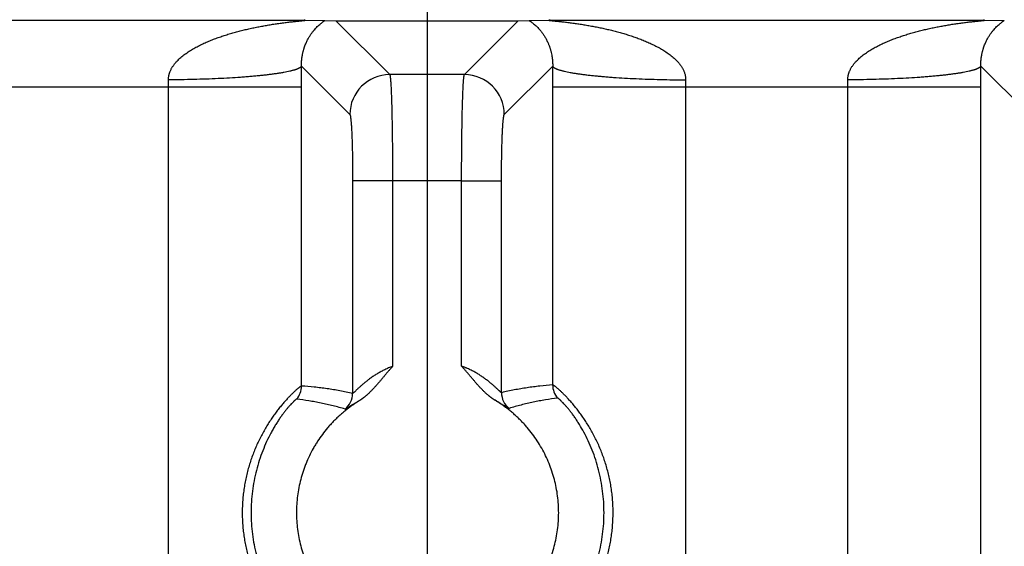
# Model space of a CAD drawing. Header units: inches. Extents: x 0 to 34, y 0 to 22.
# Tile 77 of 224: x 13.085 to 13.825, y 5.363 to 5.759. Entities that reach past the tile are written whole.
import ezdxf

# ---------------------------------------------------------------- set-up
doc = ezdxf.new("R2010")
doc.units = ezdxf.units.IN
doc.header["$LTSCALE"] = 1.87
doc.header["$MEASUREMENT"] = 0
doc.layers.get('0').update_dxf_attribs({"linetype": 'CONTINUOUS'})
doc.layers.add('DIMENSIONS', color=7, linetype='CONTINUOUS')
doc.styles.get("Standard").update_dxf_attribs({"font": 'txt', "width": 0.8})
doc.dimstyles.new('DIMSTYLE_1', dxfattribs={"dimtxt": 0.125, "dimasz": 0.18, "dimexe": 0.125, "dimexo": 0.0625, "dimgap": 0.03125, "dimtad": 0, "dimtih": 1, "dimtoh": 1, "dimdec": 3, "dimzin": 4, "dimdsep": 46, "dimtxsty": 'STANDARD', "dimblk": '_FILLED', "dimblk1": '_FILLED', "dimblk2": '_FILLED', "dimcen": 0.09, "dimadec": 0, "dimazin": 0, "dimtp": 0.01, "dimtm": 0.01, "dimtfac": 1, "dimtdec": 3, "dimtofl": 0, "dimtmove": 0, "dimatfit": 3, "dimldrblk": '_FILLED', "dimfxl": 1, "dimtolj": 1, "dimtzin": 4, "dimarcsym": 0})

# ---------------------------------------------------------------- blocks, each defined once
blk = doc.blocks.new('*D15')
at = {"layer": 'DIMENSIONS', "color": 2, "linetype": 'CONTINUOUS'}
blk.add_line((13.39159, 5.0329), (13.39159, 6.46713), dxfattribs=at)
at = {"layer": 'DIMENSIONS', "color": 2, "linetype": 'CONTINUOUS', "insert": (13.32909, 6.52963), "char_height": 0.125, "width": 1.425, "attachment_point": 1, "rotation": 90, "line_spacing_factor": 0.9}
blk.add_mtext('7.739{\\Ftxt.shx;\\W1.000000;\\H0.125000; }[196.57]', dxfattribs=at)
blk = doc.blocks.new('_FILLED')
at = {"color": 0, "linetype": 'BYBLOCK'}
blk.add_solid([(0, 0), (-1, 0.1736), (-1, -0.1736)], dxfattribs=at)
blk = doc.blocks.new('*D16')
at = {"layer": 'DIMENSIONS', "color": 2, "linetype": 'CONTINUOUS'}
blk.add_line((20.02659, 5.0329), (20.02659, 6.46713), dxfattribs=at)
at = {"layer": 'DIMENSIONS', "color": 2, "linetype": 'CONTINUOUS', "insert": (19.96409, 6.52963), "char_height": 0.125, "width": 1.425, "attachment_point": 1, "rotation": 90, "line_spacing_factor": 0.9}
blk.add_mtext('14.374{\\Ftxt.shx;\\W1.000000;\\H0.125000; }[365.1]', dxfattribs=at)
blk = doc.blocks.new('*D17')
at = {"layer": 'DIMENSIONS', "color": 2, "linetype": 'CONTINUOUS'}
blk.add_line((21.04659, 4.2329), (21.04659, 6.46713), dxfattribs=at)
at = {"layer": 'DIMENSIONS', "color": 2, "linetype": 'CONTINUOUS', "insert": (20.98409, 6.52963), "char_height": 0.125, "width": 1.525, "attachment_point": 1, "rotation": 90, "line_spacing_factor": 0.9}
blk.add_mtext('15.394{\\Ftxt.shx;\\W1.000000;\\H0.125000; }[391.01]', dxfattribs=at)

msp = doc.modelspace()

# ---------------------------------------------------------------- linework, layer by layer
at = {"color": 7, "linetype": 'CONTINUOUS'}
for p, q in [((12.97332, 5.75848), (13.29896, 5.75848)), ((13.29896, 5.75848), (13.31462, 5.75826)), ((13.31462, 5.75826), (13.3228, 5.75805)), ((13.3228, 5.75805), (13.36328, 5.71756)), ((13.3228, 5.75805), (13.45986, 5.75805)), ((13.41937, 5.71756), (13.45986, 5.75805)), ((13.45986, 5.75805), (13.46803, 5.75826)), ((13.46803, 5.75826), (13.48369, 5.75848)), ((13.48369, 5.75848), (13.80934, 5.75848)), ((13.80934, 5.75848), (13.825, 5.75826)), ((13.29697, 5.72393), (13.33331, 5.68759)), ((13.44934, 5.68759), (13.48569, 5.72393)), ((13.80734, 5.72393), (13.84369, 5.68759)), ((13.41937, 5.71756), (13.36328, 5.71756)), ((12.97528, 5.70848), (13.297, 5.70848)), ((13.1971, 5.06893), (13.1971, 5.70848)), ((13.297, 5.48354), (13.297, 5.70848)), ((13.48565, 5.70848), (13.48565, 5.4844)), ((13.48565, 5.70848), (13.80738, 5.70848)), ((13.58556, 5.70848), (13.58556, 5.0699)), ((13.70747, 2.38231), (13.70747, 5.70848)), ((13.80738, 2.38231), (13.80738, 5.70848)), ((13.3354, 5.63764), (13.3354, 5.47799)), ((13.36537, 5.63764), (13.3354, 5.63764)), ((13.41728, 5.63769), (13.36537, 5.63764)), ((13.36537, 5.63764), (13.36537, 5.49827)), ((13.41728, 5.49845), (13.41728, 5.63769)), ((13.41728, 5.63764), (13.44725, 5.63764)), ((13.44725, 5.47857), (13.44725, 5.63764))]:
    msp.add_line(p, q, dxfattribs=at)
for centre, radius, start, end in [((9.85872, 5.70844), 3.43828, 0.00064, 0.25815), ((16.93475, 5.70842), 3.4491, 179.74225, 179.99896), ((10.36909, 5.70844), 3.43828, 0.00064, 0.25815), ((12.82457, 5.70854), 0.37253, 359.99147, 0.78374), ((13.36335, 5.68752), 0.03004, 90.1328, 179.8672), ((13.4193, 5.68752), 0.03004, 0.1328, 89.8672), ((13.95947, 5.70853), 0.37392, 179.21773, 180.00706), ((13.33494, 5.70854), 0.37253, 359.99147, 0.78374), ((13.28199, 5.48354), 0.01501, 319.11785, 359.99499), ((13.50066, 5.4844), 0.01501, 180.00506, 221.32969), ((13.32039, 5.47799), 0.01501, 308.57258, 359.97842), ((13.46226, 5.47858), 0.01501, 180.02394, 231.90703)]:
    msp.add_arc(centre, radius, start, end, dxfattribs=at)
for points, knots in [([(13.19706, 5.71363), (13.19706, 5.71397), (13.19707, 5.71465), (13.19716, 5.71566), (13.19729, 5.7165), (13.19742, 5.71716), (13.19754, 5.71765), (13.19767, 5.71814), (13.19781, 5.71862), (13.19797, 5.7191), (13.1982, 5.71973), (13.19852, 5.7205), (13.19894, 5.72141), (13.19941, 5.72229), (13.19991, 5.72314), (13.20045, 5.72398), (13.20103, 5.72479), (13.20162, 5.72557), (13.20225, 5.72634), (13.20289, 5.72708), (13.20378, 5.72804), (13.20494, 5.72919), (13.20639, 5.7305), (13.2079, 5.73175), (13.20945, 5.73293), (13.21104, 5.73406), (13.21265, 5.73513), (13.2143, 5.73616), (13.21597, 5.73715), (13.21766, 5.73809), (13.21938, 5.739), (13.2211, 5.73986), (13.22285, 5.7407), (13.2246, 5.7415), (13.22637, 5.74228), (13.22815, 5.74302), (13.22994, 5.74374), (13.23174, 5.74444), (13.23415, 5.74533), (13.23718, 5.74639), (13.24084, 5.74757), (13.24452, 5.74868), (13.24822, 5.74971), (13.25193, 5.75068), (13.25565, 5.75158), (13.25939, 5.75242), (13.26313, 5.7532), (13.26688, 5.75392), (13.27, 5.75448), (13.2725, 5.7549), (13.27437, 5.75521), (13.27625, 5.7555), (13.27812, 5.75578), (13.27999, 5.75605), (13.28185, 5.75631), (13.28371, 5.75655), (13.28556, 5.75679), (13.28741, 5.75701), (13.28924, 5.75722), (13.29076, 5.75739), (13.29197, 5.75752), (13.29286, 5.75762), (13.29375, 5.75771), (13.29462, 5.7578), (13.29534, 5.75787), (13.29591, 5.75793), (13.29633, 5.75798), (13.29674, 5.75802), (13.29714, 5.75806), (13.29753, 5.7581), (13.29792, 5.75814), (13.29822, 5.75818), (13.29846, 5.7582), (13.29863, 5.75822), (13.2988, 5.75824), (13.29895, 5.75826), (13.2991, 5.75828), (13.29924, 5.7583), (13.29936, 5.75832), (13.29947, 5.75833), (13.29956, 5.75835), (13.29962, 5.75836), (13.29965, 5.75837), (13.29969, 5.75838), (13.29971, 5.75839), (13.29973, 5.75839), (13.29975, 5.7584), (13.29976, 5.7584), (13.29976, 5.75841), (13.29977, 5.75841), (13.29976, 5.75842), (13.29976, 5.75842), (13.29976, 5.75842), (13.29975, 5.75843), (13.29975, 5.75843), (13.29974, 5.75843), (13.29972, 5.75844), (13.29969, 5.75844), (13.29966, 5.75845), (13.29963, 5.75845), (13.29959, 5.75846), (13.29954, 5.75846), (13.29947, 5.75846), (13.29937, 5.75847), (13.29925, 5.75847), (13.29911, 5.75848), (13.29901, 5.75848), (13.29896, 5.75848)], [0, 0, 0, 0, 0.008535, 0.01705, 0.025541, 0.029778, 0.034008, 0.038232, 0.04245, 0.046661, 0.050866, 0.059257, 0.067624, 0.075969, 0.084292, 0.092597, 0.100883, 0.109152, 0.117406, 0.125647, 0.133874, 0.150294, 0.166674, 0.183021, 0.19934, 0.215634, 0.231906, 0.24816, 0.264398, 0.28062, 0.296829, 0.313026, 0.329213, 0.345387, 0.361552, 0.37771, 0.393858, 0.409997, 0.426129, 0.45837, 0.49058, 0.522761, 0.554913, 0.587032, 0.619118, 0.651165, 0.683168, 0.715121, 0.747011, 0.762927, 0.778822, 0.794691, 0.81053, 0.826335, 0.842098, 0.857811, 0.873461, 0.889032, 0.904499, 0.919827, 0.927423, 0.934958, 0.942421, 0.949791, 0.95704, 0.960608, 0.96413, 0.967594, 0.970992, 0.974308, 0.977524, 0.98061, 0.982094, 0.98353, 0.984912, 0.986233, 0.987484, 0.988652, 0.989722, 0.990678, 0.991499, 0.991855, 0.992171, 0.992448, 0.992683, 0.992874, 0.993019, 0.993076, 0.993121, 0.993187, 0.993214, 0.993244, 0.993282, 0.99333, 0.993388, 0.993457, 0.993629, 0.993845, 0.994105, 0.994409, 0.994755, 0.995141, 0.995565, 0.996514, 0.997584, 0.99875, 1, 1, 1, 1]), ([(13.29697, 5.72393), (13.29696, 5.72421), (13.29695, 5.72477), (13.29696, 5.72558), (13.29698, 5.72635), (13.29702, 5.72709), (13.29706, 5.7278), (13.29712, 5.72849), (13.29719, 5.72914), (13.29726, 5.72977), (13.29734, 5.73038), (13.29746, 5.73116), (13.29761, 5.73208), (13.29782, 5.73313), (13.29804, 5.73413), (13.29828, 5.73507), (13.29852, 5.73597), (13.29878, 5.73683), (13.29912, 5.7379), (13.29956, 5.73917), (13.30013, 5.74059), (13.30071, 5.74192), (13.3013, 5.74316), (13.3019, 5.74433), (13.30251, 5.74542), (13.30313, 5.74646), (13.30395, 5.74773), (13.30498, 5.74921), (13.30625, 5.75082), (13.30752, 5.75228), (13.30879, 5.75358), (13.31005, 5.75475), (13.31109, 5.75564), (13.3119, 5.75629), (13.31249, 5.75673), (13.31306, 5.75715), (13.31361, 5.75755), (13.31413, 5.75791), (13.31446, 5.75815), (13.31462, 5.75826)], [0, 0, 0, 0, 0.020874, 0.0411, 0.060417, 0.07862, 0.096313, 0.113422, 0.129822, 0.145519, 0.16071, 0.175494, 0.203758, 0.230365, 0.255613, 0.279807, 0.302864, 0.324976, 0.346308, 0.386805, 0.424758, 0.460645, 0.494729, 0.527177, 0.558234, 0.58809, 0.616799, 0.671179, 0.722089, 0.769963, 0.815093, 0.857661, 0.897724, 0.916781, 0.935143, 0.952758, 0.969527, 0.985305, 1, 1, 1, 1]), ([(13.46803, 5.75826), (13.46819, 5.75814), (13.46844, 5.75797), (13.46877, 5.75774), (13.46913, 5.75748), (13.46959, 5.75715), (13.47016, 5.75673), (13.47075, 5.75629), (13.47156, 5.75564), (13.47261, 5.75475), (13.47386, 5.75358), (13.47513, 5.75228), (13.4764, 5.75082), (13.47768, 5.74921), (13.47871, 5.74773), (13.47952, 5.74646), (13.48014, 5.74542), (13.48075, 5.74433), (13.48135, 5.74316), (13.48195, 5.74192), (13.48242, 5.74083), (13.4828, 5.73991), (13.48307, 5.73919), (13.48335, 5.73843), (13.48362, 5.73765), (13.48388, 5.73683), (13.48413, 5.73597), (13.48438, 5.73507), (13.4847, 5.73378), (13.48495, 5.7326), (13.48513, 5.73154), (13.48522, 5.73097), (13.48531, 5.73038), (13.48539, 5.72977), (13.48547, 5.72914), (13.48552, 5.7286), (13.48556, 5.72815), (13.48559, 5.72781), (13.48561, 5.72746), (13.48564, 5.72697), (13.48567, 5.72635), (13.48569, 5.72558), (13.4857, 5.72477), (13.48569, 5.72422), (13.48569, 5.72393)], [0, 0, 0, 0, 0.014649, 0.022432, 0.03047, 0.047242, 0.064855, 0.083225, 0.102281, 0.142334, 0.184911, 0.230041, 0.277909, 0.328821, 0.38323, 0.411931, 0.441745, 0.472801, 0.505293, 0.539375, 0.575223, 0.593911, 0.613204, 0.633128, 0.653685, 0.674988, 0.697162, 0.720244, 0.744358, 0.796294, 0.810187, 0.824478, 0.839237, 0.854507, 0.870283, 0.886616, 0.895041, 0.903651, 0.912403, 0.921289, 0.939689, 0.958986, 0.978971, 1, 1, 1, 1]), ([(13.48369, 5.75848), (13.48364, 5.75848), (13.48355, 5.75848), (13.48341, 5.75847), (13.48328, 5.75847), (13.48318, 5.75846), (13.48311, 5.75846), (13.48307, 5.75846), (13.48303, 5.75845), (13.48299, 5.75845), (13.48296, 5.75844), (13.48293, 5.75844), (13.48292, 5.75843), (13.4829, 5.75843), (13.4829, 5.75843), (13.48289, 5.75842), (13.48289, 5.75842), (13.48289, 5.75842), (13.48289, 5.75841), (13.48289, 5.75841), (13.4829, 5.7584), (13.4829, 5.7584), (13.48292, 5.75839), (13.48294, 5.75839), (13.48297, 5.75838), (13.483, 5.75837), (13.48304, 5.75836), (13.48309, 5.75835), (13.48318, 5.75833), (13.48329, 5.75832), (13.48342, 5.7583), (13.48355, 5.75828), (13.4837, 5.75826), (13.48386, 5.75824), (13.48402, 5.75822), (13.48419, 5.7582), (13.48443, 5.75818), (13.48474, 5.75814), (13.48512, 5.7581), (13.48551, 5.75806), (13.48591, 5.75802), (13.48633, 5.75798), (13.48674, 5.75793), (13.48731, 5.75787), (13.48803, 5.7578), (13.48891, 5.75771), (13.48979, 5.75762), (13.49069, 5.75752), (13.49159, 5.75742), (13.49249, 5.75732), (13.49371, 5.75719), (13.49524, 5.75701), (13.49709, 5.75679), (13.49894, 5.75655), (13.5008, 5.75631), (13.50267, 5.75605), (13.50453, 5.75578), (13.50641, 5.7555), (13.50828, 5.75521), (13.51015, 5.7549), (13.51265, 5.75448), (13.51578, 5.75392), (13.51952, 5.7532), (13.52326, 5.75242), (13.527, 5.75158), (13.53072, 5.75068), (13.53444, 5.74971), (13.53814, 5.74868), (13.54182, 5.74757), (13.54548, 5.74639), (13.54851, 5.74533), (13.55091, 5.74444), (13.55271, 5.74374), (13.5545, 5.74302), (13.55628, 5.74228), (13.55805, 5.7415), (13.55981, 5.7407), (13.56155, 5.73986), (13.56328, 5.73899), (13.5647, 5.73824), (13.56583, 5.73762), (13.56696, 5.73698), (13.56835, 5.73616), (13.57, 5.73513), (13.57162, 5.73406), (13.5732, 5.73293), (13.57475, 5.73175), (13.57626, 5.7305), (13.57771, 5.72919), (13.5791, 5.72781), (13.5802, 5.72659), (13.58103, 5.72557), (13.58163, 5.72479), (13.5822, 5.72398), (13.58274, 5.72314), (13.58324, 5.72229), (13.58371, 5.72141), (13.58414, 5.7205), (13.58452, 5.71958), (13.58485, 5.71863), (13.58508, 5.71782), (13.58523, 5.71716), (13.58537, 5.7165), (13.58547, 5.71583), (13.58554, 5.71516), (13.58558, 5.71448), (13.5856, 5.71397), (13.58559, 5.71363)], [0, 0, 0, 0, 0.001254, 0.002422, 0.003489, 0.004434, 0.004855, 0.005238, 0.005583, 0.005888, 0.006151, 0.006371, 0.006545, 0.006614, 0.006673, 0.006721, 0.006759, 0.00679, 0.006817, 0.006882, 0.006927, 0.006983, 0.007126, 0.007315, 0.007549, 0.007827, 0.008147, 0.008507, 0.009336, 0.010295, 0.011364, 0.012527, 0.013772, 0.015091, 0.016474, 0.017912, 0.019397, 0.022485, 0.025701, 0.029016, 0.032412, 0.035877, 0.039398, 0.042967, 0.050217, 0.057585, 0.065048, 0.072585, 0.080179, 0.087823, 0.095508, 0.110975, 0.126546, 0.142196, 0.157908, 0.173671, 0.189476, 0.205315, 0.221184, 0.237079, 0.252996, 0.284885, 0.316837, 0.34884, 0.380888, 0.412973, 0.445093, 0.477244, 0.509425, 0.541635, 0.573876, 0.590007, 0.606146, 0.622294, 0.638451, 0.654617, 0.670791, 0.686978, 0.703175, 0.719383, 0.727493, 0.735606, 0.751844, 0.768097, 0.78437, 0.800664, 0.816982, 0.833329, 0.849709, 0.866129, 0.882595, 0.890849, 0.899119, 0.907405, 0.915709, 0.924032, 0.932377, 0.940744, 0.949134, 0.95755, 0.965991, 0.970221, 0.974458, 0.982949, 0.987204, 0.991465, 1, 1, 1, 1]), ([(13.70744, 5.71363), (13.70743, 5.71397), (13.70745, 5.71465), (13.70753, 5.71566), (13.70766, 5.7165), (13.7078, 5.71716), (13.70791, 5.71765), (13.70804, 5.71814), (13.70819, 5.71862), (13.70834, 5.7191), (13.70857, 5.71973), (13.70889, 5.7205), (13.70931, 5.72141), (13.70978, 5.72229), (13.71029, 5.72314), (13.71083, 5.72398), (13.7114, 5.72479), (13.712, 5.72557), (13.71262, 5.72634), (13.71327, 5.72708), (13.71416, 5.72804), (13.71532, 5.72919), (13.71677, 5.7305), (13.71827, 5.73175), (13.71982, 5.73293), (13.72141, 5.73406), (13.72303, 5.73513), (13.72468, 5.73616), (13.72635, 5.73715), (13.72804, 5.73809), (13.72975, 5.739), (13.73148, 5.73986), (13.73322, 5.7407), (13.73498, 5.7415), (13.73675, 5.74228), (13.73853, 5.74302), (13.74032, 5.74374), (13.74211, 5.74444), (13.74452, 5.74533), (13.74755, 5.74639), (13.75121, 5.74757), (13.75489, 5.74868), (13.75859, 5.74971), (13.7623, 5.75068), (13.76603, 5.75158), (13.76976, 5.75242), (13.7735, 5.7532), (13.77725, 5.75392), (13.78038, 5.75448), (13.78288, 5.7549), (13.78475, 5.75521), (13.78662, 5.7555), (13.78849, 5.75578), (13.79036, 5.75605), (13.79222, 5.75631), (13.79408, 5.75655), (13.79594, 5.75679), (13.79778, 5.75701), (13.79962, 5.75722), (13.80114, 5.75739), (13.80234, 5.75752), (13.80324, 5.75762), (13.80412, 5.75771), (13.805, 5.7578), (13.80572, 5.75787), (13.80628, 5.75793), (13.8067, 5.75798), (13.80711, 5.75802), (13.80752, 5.75806), (13.80791, 5.7581), (13.80829, 5.75814), (13.8086, 5.75818), (13.80884, 5.7582), (13.80901, 5.75822), (13.80917, 5.75824), (13.80933, 5.75826), (13.80947, 5.75828), (13.80961, 5.7583), (13.80974, 5.75832), (13.80985, 5.75833), (13.80993, 5.75835), (13.80999, 5.75836), (13.81003, 5.75837), (13.81006, 5.75838), (13.81009, 5.75839), (13.81011, 5.75839), (13.81012, 5.7584), (13.81013, 5.7584), (13.81014, 5.75841), (13.81014, 5.75841), (13.81014, 5.75842), (13.81014, 5.75842), (13.81013, 5.75842), (13.81013, 5.75843), (13.81012, 5.75843), (13.81011, 5.75843), (13.81009, 5.75844), (13.81007, 5.75844), (13.81004, 5.75845), (13.81, 5.75845), (13.80996, 5.75846), (13.80991, 5.75846), (13.80984, 5.75846), (13.80975, 5.75847), (13.80962, 5.75847), (13.80948, 5.75848), (13.80939, 5.75848), (13.80934, 5.75848)], [0, 0, 0, 0, 0.008535, 0.01705, 0.025541, 0.029778, 0.034008, 0.038232, 0.04245, 0.046661, 0.050866, 0.059257, 0.067624, 0.075969, 0.084292, 0.092597, 0.100883, 0.109152, 0.117406, 0.125647, 0.133874, 0.150294, 0.166674, 0.183021, 0.19934, 0.215634, 0.231906, 0.24816, 0.264398, 0.28062, 0.296829, 0.313026, 0.329213, 0.345387, 0.361552, 0.37771, 0.393858, 0.409997, 0.426129, 0.45837, 0.49058, 0.522761, 0.554913, 0.587032, 0.619118, 0.651165, 0.683168, 0.715121, 0.747011, 0.762927, 0.778822, 0.794691, 0.81053, 0.826335, 0.842098, 0.857811, 0.873461, 0.889032, 0.904499, 0.919827, 0.927423, 0.934958, 0.942421, 0.949791, 0.95704, 0.960608, 0.96413, 0.967594, 0.970992, 0.974308, 0.977524, 0.98061, 0.982094, 0.98353, 0.984912, 0.986233, 0.987484, 0.988652, 0.989722, 0.990678, 0.991499, 0.991855, 0.992171, 0.992448, 0.992683, 0.992874, 0.993019, 0.993076, 0.993121, 0.993187, 0.993214, 0.993244, 0.993282, 0.99333, 0.993388, 0.993457, 0.993629, 0.993845, 0.994105, 0.994409, 0.994755, 0.995141, 0.995565, 0.996514, 0.997584, 0.99875, 1, 1, 1, 1]), ([(13.80734, 5.72393), (13.80733, 5.72421), (13.80733, 5.72477), (13.80733, 5.72558), (13.80736, 5.72635), (13.80739, 5.72709), (13.80744, 5.7278), (13.80749, 5.72849), (13.80756, 5.72914), (13.80763, 5.72977), (13.80771, 5.73038), (13.80783, 5.73116), (13.80799, 5.73208), (13.80819, 5.73313), (13.80842, 5.73413), (13.80865, 5.73507), (13.8089, 5.73597), (13.80915, 5.73683), (13.80949, 5.7379), (13.80994, 5.73917), (13.8105, 5.74059), (13.81108, 5.74192), (13.81167, 5.74316), (13.81227, 5.74433), (13.81288, 5.74542), (13.8135, 5.74646), (13.81432, 5.74773), (13.81535, 5.74921), (13.81662, 5.75082), (13.8179, 5.75228), (13.81917, 5.75358), (13.82042, 5.75475), (13.82146, 5.75564), (13.82228, 5.75629), (13.82286, 5.75673), (13.82343, 5.75715), (13.82398, 5.75755), (13.8245, 5.75791), (13.82484, 5.75815), (13.825, 5.75826)], [0, 0, 0, 0, 0.020874, 0.0411, 0.060417, 0.07862, 0.096313, 0.113422, 0.129822, 0.145519, 0.16071, 0.175494, 0.203758, 0.230365, 0.255613, 0.279807, 0.302864, 0.324976, 0.346308, 0.386805, 0.424758, 0.460645, 0.494729, 0.527177, 0.558234, 0.58809, 0.616799, 0.671179, 0.722089, 0.769963, 0.815093, 0.857661, 0.897724, 0.916781, 0.935143, 0.952758, 0.969527, 0.985305, 1, 1, 1, 1]), ([(13.29697, 5.72393), (13.29689, 5.72375), (13.29674, 5.72354), (13.29653, 5.72331), (13.29635, 5.72315), (13.29609, 5.72294), (13.29573, 5.72269), (13.29531, 5.72245), (13.29484, 5.72221), (13.29431, 5.72197), (13.29373, 5.72173), (13.2931, 5.72149), (13.2924, 5.72125), (13.29166, 5.72101), (13.29086, 5.72078), (13.29, 5.72054), (13.2891, 5.72031), (13.28779, 5.72), (13.28602, 5.71962), (13.28416, 5.71926), (13.28258, 5.71897), (13.28087, 5.71868), (13.27861, 5.71833), (13.27576, 5.71792), (13.27274, 5.71753), (13.26954, 5.71715), (13.26617, 5.71679), (13.26265, 5.71644), (13.25898, 5.71612), (13.25516, 5.7158), (13.24982, 5.71541), (13.24286, 5.71496), (13.23421, 5.71452), (13.22523, 5.71416), (13.21598, 5.71389), (13.20657, 5.7137), (13.20024, 5.71365), (13.19706, 5.71363)], [0, 0, 0, 0, 0.005801, 0.007467, 0.009232, 0.013075, 0.017361, 0.022113, 0.027344, 0.033066, 0.039285, 0.046006, 0.053229, 0.060958, 0.06919, 0.077925, 0.087161, 0.096894, 0.117839, 0.140726, 0.152885, 0.165513, 0.19215, 0.220585, 0.250756, 0.282601, 0.316049, 0.351029, 0.387463, 0.42527, 0.464367, 0.546079, 0.631869, 0.720968, 0.812574, 0.905865, 1, 1, 1, 1]), ([(13.48569, 5.72393), (13.48577, 5.72375), (13.48592, 5.72354), (13.48613, 5.72331), (13.48631, 5.72315), (13.48657, 5.72294), (13.48693, 5.72269), (13.48734, 5.72245), (13.48782, 5.72221), (13.48834, 5.72197), (13.48893, 5.72173), (13.48956, 5.72149), (13.49025, 5.72125), (13.491, 5.72101), (13.4918, 5.72078), (13.49265, 5.72054), (13.49356, 5.72031), (13.49487, 5.72), (13.49664, 5.71962), (13.49849, 5.71926), (13.50008, 5.71897), (13.50179, 5.71868), (13.50404, 5.71833), (13.50689, 5.71792), (13.50992, 5.71753), (13.51312, 5.71715), (13.51648, 5.71679), (13.52001, 5.71644), (13.52368, 5.71612), (13.52749, 5.7158), (13.53283, 5.71541), (13.53979, 5.71496), (13.54844, 5.71452), (13.55743, 5.71416), (13.56667, 5.71389), (13.57609, 5.7137), (13.58241, 5.71365), (13.58559, 5.71363)], [0, 0, 0, 0, 0.005799, 0.007465, 0.00923, 0.013072, 0.017357, 0.022108, 0.027339, 0.03306, 0.039278, 0.045998, 0.053221, 0.060948, 0.069179, 0.077914, 0.087149, 0.096881, 0.117825, 0.140711, 0.152869, 0.165496, 0.192133, 0.220567, 0.250738, 0.282582, 0.31603, 0.35101, 0.387444, 0.425252, 0.464349, 0.546063, 0.631855, 0.720957, 0.812567, 0.905861, 1, 1, 1, 1]), ([(13.80734, 5.72393), (13.80727, 5.72375), (13.80712, 5.72354), (13.8069, 5.72331), (13.80673, 5.72315), (13.80646, 5.72294), (13.8061, 5.72269), (13.80569, 5.72245), (13.80522, 5.72221), (13.80469, 5.72197), (13.80411, 5.72173), (13.80347, 5.72149), (13.80278, 5.72125), (13.80203, 5.72101), (13.80123, 5.72078), (13.80038, 5.72054), (13.79947, 5.72031), (13.79816, 5.72), (13.79639, 5.71962), (13.79454, 5.71926), (13.79296, 5.71897), (13.79124, 5.71868), (13.78899, 5.71833), (13.78614, 5.71792), (13.78311, 5.71753), (13.77991, 5.71715), (13.77654, 5.71679), (13.77302, 5.71644), (13.76935, 5.71612), (13.76554, 5.7158), (13.7602, 5.71541), (13.75324, 5.71496), (13.74459, 5.71452), (13.7356, 5.71416), (13.72636, 5.71389), (13.71694, 5.7137), (13.71061, 5.71365), (13.70744, 5.71363)], [0, 0, 0, 0, 0.005801, 0.007467, 0.009232, 0.013075, 0.017361, 0.022113, 0.027344, 0.033066, 0.039285, 0.046006, 0.053229, 0.060958, 0.06919, 0.077925, 0.087161, 0.096894, 0.117839, 0.140726, 0.152885, 0.165513, 0.19215, 0.220585, 0.250756, 0.282601, 0.316049, 0.351029, 0.387463, 0.42527, 0.464367, 0.546079, 0.631869, 0.720968, 0.812574, 0.905865, 1, 1, 1, 1]), ([(13.36328, 5.71756), (13.36329, 5.71754), (13.36331, 5.71751), (13.36334, 5.71745), (13.36336, 5.71738), (13.3634, 5.71726), (13.36344, 5.71709), (13.3635, 5.71685), (13.36355, 5.71656), (13.3636, 5.71623), (13.36365, 5.71585), (13.3637, 5.71543), (13.36375, 5.71497), (13.36382, 5.71426), (13.3639, 5.71326), (13.364, 5.71194), (13.3641, 5.71045), (13.36419, 5.7088), (13.36428, 5.70698), (13.36437, 5.705), (13.36445, 5.70287), (13.36454, 5.70059), (13.36465, 5.69727), (13.36477, 5.69279), (13.36491, 5.68705), (13.36503, 5.68086), (13.36513, 5.67428), (13.36522, 5.66736), (13.36529, 5.66017), (13.36534, 5.65277), (13.36537, 5.64524), (13.36537, 5.64018), (13.36537, 5.63764)], [0, 0, 0, 0, 0.000675, 0.001477, 0.002411, 0.003478, 0.006021, 0.009114, 0.01276, 0.016959, 0.021711, 0.027014, 0.032868, 0.039268, 0.053697, 0.07027, 0.088953, 0.109705, 0.132479, 0.157224, 0.183885, 0.212402, 0.24271, 0.30842, 0.380421, 0.45806, 0.540631, 0.627383, 0.717527, 0.810244, 0.904688, 1, 1, 1, 1]), ([(13.41728, 5.63769), (13.41728, 5.64023), (13.41729, 5.64529), (13.41732, 5.65282), (13.41737, 5.66021), (13.41743, 5.6674), (13.41752, 5.67431), (13.41762, 5.68089), (13.41774, 5.68708), (13.41788, 5.69282), (13.41801, 5.69729), (13.41812, 5.70061), (13.4182, 5.70288), (13.41829, 5.70501), (13.41837, 5.70699), (13.41846, 5.7088), (13.41856, 5.71046), (13.41865, 5.71195), (13.41875, 5.71327), (13.41883, 5.71426), (13.4189, 5.71497), (13.41895, 5.71543), (13.419, 5.71585), (13.41906, 5.71623), (13.41911, 5.71656), (13.41916, 5.71685), (13.41921, 5.71709), (13.41925, 5.71726), (13.41929, 5.71738), (13.41931, 5.71745), (13.41934, 5.71751), (13.41936, 5.71754), (13.41937, 5.71756)], [0, 0, 0, 0, 0.095333, 0.189793, 0.28252, 0.37267, 0.459424, 0.541993, 0.619628, 0.691624, 0.757327, 0.787631, 0.816144, 0.842802, 0.867543, 0.890314, 0.911062, 0.929742, 0.946313, 0.960739, 0.967138, 0.97299, 0.978293, 0.983044, 0.987243, 0.990887, 0.99398, 0.996522, 0.99759, 0.998523, 0.999325, 1, 1, 1, 1]), ([(13.33331, 5.68759), (13.33332, 5.68758), (13.33334, 5.68756), (13.33337, 5.68752), (13.33339, 5.68748), (13.33343, 5.6874), (13.33347, 5.6873), (13.33351, 5.68718), (13.33355, 5.68706), (13.33358, 5.68694), (13.33363, 5.68676), (13.33368, 5.68652), (13.33375, 5.68615), (13.33383, 5.68562), (13.33393, 5.68491), (13.33403, 5.68408), (13.33412, 5.68315), (13.33422, 5.68211), (13.33431, 5.68098), (13.3344, 5.67974), (13.33451, 5.67791), (13.33465, 5.67539), (13.3348, 5.67211), (13.33494, 5.66853), (13.33506, 5.66466), (13.33516, 5.66054), (13.33525, 5.65622), (13.33532, 5.65172), (13.33538, 5.64551), (13.3354, 5.6408), (13.3354, 5.63764)], [0, 0, 0, 0, 0.000786, 0.001684, 0.0027, 0.00384, 0.006502, 0.009692, 0.011487, 0.013417, 0.017684, 0.022492, 0.027844, 0.040173, 0.054655, 0.071265, 0.089971, 0.110734, 0.133508, 0.158246, 0.184891, 0.243666, 0.309304, 0.38122, 0.458759, 0.541223, 0.627863, 0.717889, 0.810487, 1, 1, 1, 1]), ([(13.44725, 5.63764), (13.44725, 5.6408), (13.44727, 5.64551), (13.44734, 5.65172), (13.44741, 5.65622), (13.44749, 5.66054), (13.44759, 5.66466), (13.44771, 5.66853), (13.44785, 5.67211), (13.448, 5.67539), (13.44814, 5.67791), (13.44826, 5.67974), (13.44835, 5.68098), (13.44844, 5.68211), (13.44853, 5.68315), (13.44862, 5.68408), (13.44872, 5.68491), (13.44882, 5.68562), (13.44891, 5.68615), (13.44898, 5.68652), (13.44903, 5.68676), (13.44907, 5.68694), (13.44911, 5.68706), (13.44914, 5.68718), (13.44918, 5.6873), (13.44922, 5.6874), (13.44926, 5.68748), (13.44929, 5.68752), (13.44931, 5.68756), (13.44933, 5.68758), (13.44934, 5.68759)], [0, 0, 0, 0, 0.189514, 0.28211, 0.372138, 0.458777, 0.541241, 0.61878, 0.690695, 0.756335, 0.815107, 0.841754, 0.866492, 0.889265, 0.910028, 0.928735, 0.945345, 0.959826, 0.972155, 0.977508, 0.982317, 0.986582, 0.988512, 0.990307, 0.993496, 0.996159, 0.997299, 0.998316, 0.999213, 1, 1, 1, 1]), ([(13.36537, 5.49827), (13.36438, 5.49792), (13.36291, 5.49734), (13.36099, 5.49651), (13.35957, 5.49585), (13.35818, 5.49517), (13.35637, 5.49422), (13.35419, 5.49299), (13.3517, 5.49143), (13.34971, 5.49008), (13.3482, 5.48898), (13.3471, 5.48816), (13.34605, 5.48735), (13.34471, 5.48628), (13.34344, 5.48521), (13.34222, 5.48415), (13.34137, 5.48339), (13.34056, 5.48265), (13.33979, 5.48194), (13.33908, 5.48127), (13.33842, 5.48064), (13.33781, 5.48006), (13.33726, 5.47953), (13.33684, 5.47914), (13.33653, 5.47885), (13.33633, 5.47867), (13.33615, 5.4785), (13.33598, 5.47836), (13.33584, 5.47824), (13.33573, 5.47815), (13.33565, 5.4781), (13.33559, 5.47806), (13.33553, 5.47802), (13.33548, 5.478), (13.33545, 5.47799), (13.33542, 5.47798), (13.33541, 5.47798), (13.3354, 5.47799)], [0, 0, 0, 0, 0.086534, 0.129587, 0.172395, 0.214889, 0.257009, 0.339909, 0.420707, 0.499043, 0.537176, 0.574552, 0.611116, 0.646806, 0.715285, 0.747904, 0.779308, 0.809378, 0.837978, 0.864946, 0.8901, 0.913232, 0.934122, 0.952543, 0.96075, 0.968249, 0.975008, 0.980997, 0.986189, 0.990561, 0.992437, 0.994107, 0.996823, 0.997879, 0.998753, 0.999454, 1, 1, 1, 1]), ([(13.36537, 5.49827), (13.36487, 5.49772), (13.36387, 5.4966), (13.36239, 5.4949), (13.36093, 5.49319), (13.35949, 5.49146), (13.35805, 5.48973), (13.35661, 5.48801), (13.35516, 5.48629), (13.35369, 5.48458), (13.3522, 5.4829), (13.35067, 5.48124), (13.34937, 5.47989), (13.3483, 5.47884), (13.34749, 5.47806), (13.34666, 5.47729), (13.34596, 5.47667), (13.34539, 5.47618), (13.34496, 5.47582), (13.34453, 5.47546), (13.34409, 5.47511), (13.34365, 5.47476), (13.34328, 5.47448), (13.34298, 5.47425), (13.34275, 5.47408), (13.34252, 5.47392), (13.34229, 5.47375), (13.34206, 5.47359), (13.34183, 5.47343), (13.3416, 5.47327), (13.34141, 5.47313), (13.34126, 5.47303), (13.34114, 5.47296), (13.34102, 5.47288), (13.34085, 5.47279), (13.34065, 5.47268), (13.34048, 5.47259), (13.3404, 5.47254)], [0, 0, 0, 0, 0.0625, 0.125, 0.1875, 0.25, 0.312499, 0.374999, 0.437498, 0.499998, 0.562497, 0.624996, 0.687495, 0.718745, 0.749995, 0.781244, 0.812494, 0.828119, 0.843744, 0.859369, 0.874994, 0.890619, 0.906243, 0.914056, 0.92187, 0.929682, 0.937493, 0.945304, 0.953118, 0.960937, 0.968754, 0.972659, 0.976563, 0.980466, 0.984372, 0.992187, 1, 1, 1, 1]), ([(13.44245, 5.47285), (13.44229, 5.47294), (13.44205, 5.47309), (13.44173, 5.47328), (13.44149, 5.47343), (13.44125, 5.47358), (13.44094, 5.47379), (13.44063, 5.474), (13.44032, 5.47422), (13.44002, 5.47444), (13.43964, 5.47472), (13.43919, 5.47505), (13.43874, 5.4754), (13.4383, 5.47574), (13.43771, 5.47622), (13.43699, 5.47682), (13.43614, 5.47756), (13.43503, 5.47857), (13.43368, 5.47987), (13.4321, 5.48148), (13.43056, 5.48313), (13.42906, 5.4848), (13.42758, 5.4865), (13.42611, 5.48822), (13.4249, 5.48965), (13.42394, 5.4908), (13.42297, 5.49195), (13.422, 5.4931), (13.42102, 5.49424), (13.42028, 5.49509), (13.41954, 5.49594), (13.41879, 5.49678), (13.41804, 5.49762), (13.41754, 5.49817), (13.41728, 5.49845)], [0, 0, 0, 0, 0.015627, 0.02344, 0.031251, 0.039062, 0.046873, 0.062501, 0.070316, 0.078131, 0.093757, 0.109381, 0.125005, 0.14063, 0.156256, 0.187507, 0.218757, 0.250008, 0.312507, 0.375006, 0.437506, 0.500005, 0.562504, 0.625003, 0.687502, 0.718752, 0.750002, 0.812501, 0.84375, 0.874999, 0.90625, 0.9375, 0.968751, 1, 1, 1, 1]), ([(13.44725, 5.47857), (13.44725, 5.47857), (13.44723, 5.47857), (13.44721, 5.47857), (13.44718, 5.47858), (13.44714, 5.4786), (13.4471, 5.47862), (13.44705, 5.47865), (13.447, 5.47868), (13.44693, 5.47874), (13.44682, 5.47882), (13.44667, 5.47894), (13.44651, 5.47908), (13.44625, 5.4793), (13.44589, 5.47963), (13.4454, 5.48008), (13.44486, 5.48059), (13.44425, 5.48116), (13.44359, 5.48178), (13.44287, 5.48244), (13.44211, 5.48313), (13.4413, 5.48386), (13.44045, 5.48461), (13.43923, 5.48565), (13.43761, 5.48698), (13.43591, 5.4883), (13.43447, 5.48935), (13.43334, 5.49015), (13.43218, 5.49095), (13.43056, 5.492), (13.42846, 5.49329), (13.42628, 5.4945), (13.42448, 5.49542), (13.42308, 5.49609), (13.4219, 5.49663), (13.42095, 5.49704), (13.42022, 5.49734), (13.4195, 5.49763), (13.41876, 5.49791), (13.41802, 5.49819), (13.41753, 5.49836), (13.41728, 5.49845)], [0, 0, 0, 0, 0.000551, 0.001244, 0.002112, 0.003169, 0.004424, 0.005881, 0.007543, 0.009409, 0.013754, 0.018907, 0.024847, 0.031548, 0.047126, 0.065413, 0.086184, 0.1092, 0.13424, 0.161102, 0.189608, 0.219603, 0.25095, 0.283527, 0.351961, 0.424229, 0.461634, 0.499807, 0.538698, 0.57826, 0.659213, 0.7423, 0.784525, 0.827128, 0.870049, 0.891608, 0.91322, 0.934875, 0.956564, 0.978277, 1, 1, 1, 1]), ([(13.297, 5.48354), (13.29698, 5.48354), (13.29694, 5.48354), (13.29687, 5.48352), (13.29678, 5.48349), (13.29668, 5.48345), (13.29657, 5.48339), (13.29645, 5.48332), (13.29631, 5.48323), (13.2961, 5.48309), (13.2958, 5.48289), (13.2954, 5.4826), (13.29496, 5.48225), (13.29446, 5.48185), (13.29391, 5.4814), (13.29332, 5.48089), (13.29268, 5.48032), (13.292, 5.4797), (13.29127, 5.47903), (13.29022, 5.47802), (13.28881, 5.47663), (13.28703, 5.47479), (13.28548, 5.47311), (13.28419, 5.47166), (13.28282, 5.47008), (13.28107, 5.46797), (13.27894, 5.46529), (13.27717, 5.46291), (13.27574, 5.46092), (13.27466, 5.45936), (13.27358, 5.45775), (13.27214, 5.45554), (13.27036, 5.45267), (13.2683, 5.44908), (13.26631, 5.44535), (13.26441, 5.44149), (13.26261, 5.43749), (13.26093, 5.43338), (13.25938, 5.42917), (13.25796, 5.42487), (13.25669, 5.42049), (13.25558, 5.41603), (13.25463, 5.41151), (13.25384, 5.40695), (13.25323, 5.40234), (13.25279, 5.39771), (13.25252, 5.39306), (13.25243, 5.38839), (13.25252, 5.38373), (13.25279, 5.37907), (13.25323, 5.37444), (13.25385, 5.36984), (13.25463, 5.36527), (13.25558, 5.36075), (13.2567, 5.3563), (13.25797, 5.35191), (13.25938, 5.34761), (13.26144, 5.34203), (13.26376, 5.33663), (13.26632, 5.33143), (13.26831, 5.3277), (13.27037, 5.32412), (13.27248, 5.3207), (13.27463, 5.31745), (13.27679, 5.31438), (13.27894, 5.31149), (13.28107, 5.30881), (13.28314, 5.30633), (13.28513, 5.30405), (13.28675, 5.3023), (13.28799, 5.30101), (13.28913, 5.29985), (13.29022, 5.29876), (13.29128, 5.29776), (13.29221, 5.29689), (13.29309, 5.2961), (13.29392, 5.2954), (13.29446, 5.29494), (13.29496, 5.29454), (13.2954, 5.2942), (13.2958, 5.29391), (13.2961, 5.2937), (13.29631, 5.29356), (13.29645, 5.29348), (13.29657, 5.29341), (13.29668, 5.29335), (13.29678, 5.2933), (13.29687, 5.29327), (13.29694, 5.29326), (13.29698, 5.29325), (13.297, 5.29325)], [0, 0, 0, 0, 0.000266, 0.000604, 0.001019, 0.001516, 0.002095, 0.002758, 0.003506, 0.004338, 0.006257, 0.008515, 0.011112, 0.014045, 0.017313, 0.020911, 0.024838, 0.029088, 0.033655, 0.038531, 0.049186, 0.060996, 0.073908, 0.08076, 0.087864, 0.102783, 0.118578, 0.135168, 0.143737, 0.152478, 0.161382, 0.17044, 0.18898, 0.208024, 0.227504, 0.247359, 0.267533, 0.287979, 0.308653, 0.329517, 0.350538, 0.371685, 0.392934, 0.414263, 0.435653, 0.457087, 0.478549, 0.500025, 0.521501, 0.542963, 0.564397, 0.585787, 0.607116, 0.628365, 0.649512, 0.670532, 0.691395, 0.712069, 0.752684, 0.772537, 0.792015, 0.811057, 0.829596, 0.847562, 0.86488, 0.881473, 0.897262, 0.912168, 0.926115, 0.939031, 0.945079, 0.950845, 0.961497, 0.966369, 0.970931, 0.979099, 0.982696, 0.985963, 0.988896, 0.991493, 0.99375, 0.995668, 0.996499, 0.997245, 0.997908, 0.998486, 0.998982, 0.999397, 0.999734, 1, 1, 1, 1]), ([(13.3354, 5.47799), (13.33221, 5.47871), (13.32742, 5.47969), (13.32101, 5.4808), (13.31621, 5.48154), (13.31141, 5.48218), (13.30501, 5.48291), (13.30021, 5.48333), (13.297, 5.48354)], [0, 0, 0, 0, 0.252315, 0.377755, 0.502794, 0.627489, 0.751891, 1, 1, 1, 1]), ([(13.48565, 5.4844), (13.48245, 5.48416), (13.47764, 5.48371), (13.47125, 5.48293), (13.46644, 5.48226), (13.46164, 5.48149), (13.45523, 5.48033), (13.45044, 5.47932), (13.44725, 5.47857)], [0, 0, 0, 0, 0.24802, 0.372399, 0.497086, 0.622132, 0.747593, 1, 1, 1, 1]), ([(13.48565, 5.2924), (13.48567, 5.2924), (13.48571, 5.2924), (13.48579, 5.29242), (13.48587, 5.29245), (13.48597, 5.29249), (13.48609, 5.29255), (13.48621, 5.29262), (13.48635, 5.29271), (13.48657, 5.29285), (13.48687, 5.29305), (13.48728, 5.29334), (13.48773, 5.29369), (13.48824, 5.29409), (13.48879, 5.29455), (13.48939, 5.29506), (13.49005, 5.29563), (13.49074, 5.29625), (13.49148, 5.29692), (13.49256, 5.29793), (13.49399, 5.29933), (13.49581, 5.30118), (13.49775, 5.30325), (13.49979, 5.30554), (13.5019, 5.30804), (13.50407, 5.31075), (13.50626, 5.31366), (13.50847, 5.31675), (13.51066, 5.32003), (13.51282, 5.32349), (13.51566, 5.32836), (13.51899, 5.3348), (13.52254, 5.34296), (13.52557, 5.35155), (13.52759, 5.35897), (13.52888, 5.36504), (13.52968, 5.36965), (13.53031, 5.3743), (13.53091, 5.38055), (13.53115, 5.38683), (13.53103, 5.39311), (13.53076, 5.39781), (13.53031, 5.40249), (13.52968, 5.40715), (13.52888, 5.41176), (13.52791, 5.41632), (13.52677, 5.42082), (13.52505, 5.4267), (13.52303, 5.43244), (13.52073, 5.438), (13.5189, 5.44203), (13.51696, 5.44593), (13.51493, 5.4497), (13.51282, 5.45331), (13.51066, 5.45676), (13.50847, 5.46004), (13.50626, 5.46314), (13.50407, 5.46604), (13.50223, 5.46833), (13.50079, 5.47006), (13.49974, 5.47128), (13.49871, 5.47246), (13.4977, 5.47358), (13.49672, 5.47464), (13.49547, 5.47596), (13.49399, 5.47746), (13.49232, 5.4791), (13.49101, 5.48031), (13.49005, 5.48117), (13.48939, 5.48174), (13.48879, 5.48225), (13.48824, 5.4827), (13.48773, 5.4831), (13.48728, 5.48345), (13.48687, 5.48374), (13.48657, 5.48395), (13.48635, 5.48409), (13.48621, 5.48417), (13.48609, 5.48424), (13.48597, 5.4843), (13.48587, 5.48434), (13.48579, 5.48438), (13.48571, 5.48439), (13.48567, 5.4844), (13.48565, 5.4844)], [0, 0, 0, 0, 0.000266, 0.000603, 0.001019, 0.001515, 0.002094, 0.002757, 0.003505, 0.004338, 0.006258, 0.008518, 0.011118, 0.014054, 0.017326, 0.020928, 0.024858, 0.02911, 0.033678, 0.038556, 0.049224, 0.061056, 0.073988, 0.087954, 0.102879, 0.118686, 0.135296, 0.15263, 0.170609, 0.18916, 0.20821, 0.247543, 0.288151, 0.329662, 0.37179, 0.39302, 0.414328, 0.435696, 0.457106, 0.499986, 0.521437, 0.542875, 0.564285, 0.585652, 0.60696, 0.62819, 0.64932, 0.670326, 0.711837, 0.732278, 0.752451, 0.772307, 0.79179, 0.81084, 0.82939, 0.84737, 0.864704, 0.881314, 0.89712, 0.904698, 0.912046, 0.919154, 0.926012, 0.932612, 0.938945, 0.950777, 0.961443, 0.970892, 0.975143, 0.979072, 0.982674, 0.985946, 0.988883, 0.991483, 0.993743, 0.995663, 0.996496, 0.997243, 0.997906, 0.998485, 0.998981, 0.999397, 0.999734, 1, 1, 1, 1]), ([(13.48939, 5.47449), (13.48632, 5.4741), (13.48173, 5.47342), (13.47563, 5.47233), (13.47107, 5.47142), (13.46653, 5.47041), (13.46048, 5.46894), (13.45598, 5.46768), (13.453, 5.46677)], [0, 0, 0, 0, 0.2492, 0.373923, 0.498766, 0.623761, 0.748944, 1, 1, 1, 1]), ([(13.48939, 5.30231), (13.48941, 5.30231), (13.48944, 5.30231), (13.4895, 5.30232), (13.48957, 5.30235), (13.48965, 5.30239), (13.48974, 5.30244), (13.48985, 5.3025), (13.48996, 5.30258), (13.49014, 5.30271), (13.49038, 5.3029), (13.4907, 5.30316), (13.49107, 5.30348), (13.49147, 5.30385), (13.49191, 5.30427), (13.4924, 5.30475), (13.49292, 5.30527), (13.49369, 5.30608), (13.49474, 5.30721), (13.49607, 5.30873), (13.49752, 5.31047), (13.49906, 5.3124), (13.50067, 5.31454), (13.50234, 5.31688), (13.50404, 5.3194), (13.50638, 5.32307), (13.50926, 5.32806), (13.51249, 5.33449), (13.51547, 5.34141), (13.51809, 5.34871), (13.5203, 5.35632), (13.52206, 5.36415), (13.52333, 5.37215), (13.5241, 5.38025), (13.52435, 5.3884), (13.5241, 5.39655), (13.52333, 5.40465), (13.52206, 5.41265), (13.5203, 5.42048), (13.51809, 5.42808), (13.51547, 5.43539), (13.51249, 5.4423), (13.50926, 5.44874), (13.50638, 5.45372), (13.50404, 5.45739), (13.50234, 5.45992), (13.50067, 5.46225), (13.49906, 5.46439), (13.49752, 5.46633), (13.49607, 5.46806), (13.49474, 5.46959), (13.49369, 5.47072), (13.49292, 5.47152), (13.4924, 5.47205), (13.49191, 5.47252), (13.49147, 5.47294), (13.49107, 5.47331), (13.4907, 5.47363), (13.49038, 5.4739), (13.49014, 5.47409), (13.48996, 5.47421), (13.48985, 5.47429), (13.48974, 5.47435), (13.48965, 5.47441), (13.48957, 5.47444), (13.4895, 5.47447), (13.48944, 5.47449), (13.48941, 5.47449), (13.48939, 5.47449)], [0, 0, 0, 0, 0.000252, 0.000569, 0.00096, 0.001429, 0.001979, 0.002612, 0.003329, 0.004129, 0.005983, 0.008175, 0.010706, 0.013576, 0.016783, 0.020327, 0.024203, 0.028407, 0.037781, 0.048413, 0.060247, 0.073223, 0.087271, 0.10231, 0.118258, 0.135024, 0.170657, 0.208537, 0.24807, 0.288776, 0.330288, 0.372336, 0.414727, 0.457317, 0.5, 0.542683, 0.585274, 0.627664, 0.669712, 0.711224, 0.75193, 0.791463, 0.829343, 0.864976, 0.881743, 0.89769, 0.912729, 0.926777, 0.939753, 0.951588, 0.962218, 0.971595, 0.975798, 0.979673, 0.983216, 0.986424, 0.989296, 0.991828, 0.99402, 0.995873, 0.996673, 0.997389, 0.998021, 0.998571, 0.99904, 0.999431, 0.999748, 1, 1, 1, 1]), ([(13.29334, 5.47372), (13.29332, 5.47372), (13.29329, 5.47372), (13.29323, 5.4737), (13.29316, 5.47368), (13.29308, 5.47364), (13.29299, 5.47359), (13.29289, 5.47352), (13.29278, 5.47345), (13.29261, 5.47332), (13.29237, 5.47313), (13.29205, 5.47286), (13.29169, 5.47255), (13.29129, 5.47218), (13.29086, 5.47176), (13.29038, 5.47129), (13.28987, 5.47076), (13.28912, 5.46996), (13.28809, 5.46883), (13.28678, 5.46732), (13.28536, 5.4656), (13.28385, 5.46367), (13.28227, 5.46155), (13.28063, 5.45923), (13.27897, 5.45673), (13.27729, 5.45405), (13.27561, 5.45121), (13.27337, 5.44716), (13.27069, 5.44177), (13.26778, 5.43492), (13.26521, 5.42769), (13.26304, 5.42016), (13.26132, 5.4124), (13.26007, 5.40449), (13.25932, 5.39647), (13.25906, 5.3884), (13.25932, 5.38033), (13.26007, 5.37231), (13.26132, 5.36439), (13.26304, 5.35664), (13.26521, 5.34911), (13.26778, 5.34187), (13.27069, 5.33502), (13.27386, 5.32865), (13.27668, 5.32371), (13.27897, 5.32006), (13.28064, 5.31756), (13.28227, 5.31525), (13.28385, 5.31312), (13.28536, 5.3112), (13.28678, 5.30947), (13.28809, 5.30796), (13.28912, 5.30683), (13.28987, 5.30603), (13.29038, 5.30551), (13.29086, 5.30504), (13.29129, 5.30462), (13.29169, 5.30425), (13.29205, 5.30393), (13.29237, 5.30366), (13.29261, 5.30347), (13.29278, 5.30335), (13.29289, 5.30327), (13.29299, 5.30321), (13.29308, 5.30316), (13.29316, 5.30312), (13.29323, 5.30309), (13.29329, 5.30308), (13.29332, 5.30307), (13.29334, 5.30308)], [0, 0, 0, 0, 0.000252, 0.000569, 0.00096, 0.001429, 0.00198, 0.002613, 0.00333, 0.00413, 0.005984, 0.008176, 0.010706, 0.013574, 0.016779, 0.020321, 0.024197, 0.028404, 0.037782, 0.048404, 0.06022, 0.073183, 0.087231, 0.102268, 0.118201, 0.134943, 0.152415, 0.170538, 0.208401, 0.247927, 0.288633, 0.33016, 0.372234, 0.414655, 0.457283, 0.500006, 0.542729, 0.585357, 0.627779, 0.669852, 0.711378, 0.752087, 0.791611, 0.829471, 0.865077, 0.881829, 0.897761, 0.912787, 0.926821, 0.939787, 0.951612, 0.962235, 0.971604, 0.975806, 0.979679, 0.983221, 0.986428, 0.989298, 0.991829, 0.994021, 0.995874, 0.996673, 0.997389, 0.998021, 0.998571, 0.99904, 0.999431, 0.999748, 1, 1, 1, 1]), ([(13.3404, 5.47254), (13.33996, 5.47226), (13.3393, 5.47184), (13.33853, 5.47133), (13.33809, 5.47104), (13.33766, 5.47075), (13.33711, 5.47038), (13.33646, 5.46994), (13.33581, 5.4695), (13.33516, 5.46906), (13.33452, 5.4686), (13.33388, 5.46814), (13.33324, 5.46768), (13.3324, 5.46705), (13.33136, 5.46626), (13.33012, 5.46528), (13.3289, 5.46429), (13.3277, 5.46327), (13.32651, 5.46224), (13.32495, 5.46084), (13.32304, 5.45904), (13.32081, 5.45681), (13.31866, 5.45451), (13.3159, 5.45136), (13.31263, 5.44725), (13.30963, 5.44294), (13.3074, 5.43938), (13.30529, 5.43576), (13.30286, 5.4311), (13.30074, 5.4263), (13.29923, 5.42238), (13.29785, 5.41842), (13.29635, 5.41339), (13.29495, 5.40724), (13.29394, 5.40103), (13.29334, 5.39476), (13.29313, 5.38846), (13.29333, 5.38216), (13.29393, 5.37589), (13.29493, 5.36967), (13.29632, 5.36353), (13.29781, 5.3585), (13.29919, 5.35453), (13.30069, 5.35061), (13.30281, 5.34581), (13.30523, 5.34115), (13.30734, 5.33752), (13.30956, 5.33396), (13.31255, 5.32965), (13.31582, 5.32554), (13.31858, 5.32238), (13.32073, 5.32007), (13.32295, 5.31784), (13.32523, 5.31568), (13.32759, 5.31359), (13.33002, 5.31158), (13.33209, 5.30997), (13.33377, 5.30872), (13.33505, 5.30781), (13.33635, 5.30692), (13.33766, 5.30604), (13.33897, 5.30517), (13.33986, 5.30461), (13.34031, 5.30434)], [0, 0, 0, 0, 0.007813, 0.01172, 0.013673, 0.015627, 0.019534, 0.02344, 0.027347, 0.031253, 0.035159, 0.039066, 0.042973, 0.04688, 0.054693, 0.062506, 0.070319, 0.078133, 0.085946, 0.093759, 0.109385, 0.125011, 0.140637, 0.156263, 0.187511, 0.218759, 0.234385, 0.250011, 0.281259, 0.312507, 0.328134, 0.34376, 0.375008, 0.406256, 0.437504, 0.468752, 0.5, 0.531248, 0.562497, 0.593745, 0.624993, 0.656241, 0.671867, 0.687493, 0.718741, 0.749989, 0.765615, 0.781242, 0.81249, 0.843738, 0.859364, 0.87499, 0.890616, 0.906242, 0.921868, 0.937494, 0.95312, 0.960934, 0.968747, 0.97656, 0.984373, 0.992187, 1, 1, 1, 1]), ([(13.32975, 5.46625), (13.32677, 5.46714), (13.32226, 5.46837), (13.31622, 5.46981), (13.31167, 5.47079), (13.3071, 5.47166), (13.30101, 5.47271), (13.29641, 5.47335), (13.29334, 5.47372)], [0, 0, 0, 0, 0.250982, 0.376146, 0.501135, 0.625985, 0.750726, 1, 1, 1, 1]), ([(13.34015, 5.47233), (13.33941, 5.47191), (13.33833, 5.47129), (13.33693, 5.47046), (13.33597, 5.46988), (13.33508, 5.46933), (13.33425, 5.46882), (13.33349, 5.46835), (13.33279, 5.46791), (13.33216, 5.46752), (13.3316, 5.46718), (13.33118, 5.46693), (13.33088, 5.46675), (13.33068, 5.46664), (13.3305, 5.46654), (13.33034, 5.46645), (13.33019, 5.46639), (13.33007, 5.46633), (13.32998, 5.4663), (13.32992, 5.46628), (13.32987, 5.46627), (13.32984, 5.46626), (13.3298, 5.46625), (13.32977, 5.46625), (13.32976, 5.46625), (13.32975, 5.46625)], [0, 0, 0, 0, 0.212279, 0.310509, 0.403222, 0.490169, 0.57107, 0.645665, 0.713708, 0.774994, 0.829354, 0.876583, 0.897448, 0.916438, 0.933517, 0.948639, 0.961789, 0.972997, 0.982214, 0.986093, 0.989571, 0.992728, 0.995579, 0.998028, 1, 1, 1, 1]), ([(13.44225, 5.30379), (13.4427, 5.30406), (13.44337, 5.30449), (13.44425, 5.30507), (13.44491, 5.30551), (13.44558, 5.30594), (13.44624, 5.30638), (13.44679, 5.30675), (13.44723, 5.30704), (13.44767, 5.30734), (13.44821, 5.30772), (13.44886, 5.30817), (13.4495, 5.30864), (13.45035, 5.30926), (13.45141, 5.31005), (13.45267, 5.31103), (13.4539, 5.31202), (13.45513, 5.31303), (13.45633, 5.31406), (13.45792, 5.31546), (13.45986, 5.31726), (13.46211, 5.31949), (13.4643, 5.3218), (13.46711, 5.32496), (13.47043, 5.32908), (13.47347, 5.33341), (13.47574, 5.33699), (13.47789, 5.34063), (13.48035, 5.34531), (13.48251, 5.35015), (13.48405, 5.35409), (13.48546, 5.35808), (13.48698, 5.36315), (13.48841, 5.36933), (13.48943, 5.3756), (13.49005, 5.38192), (13.49027, 5.38827), (13.49007, 5.39462), (13.48947, 5.40094), (13.48846, 5.40721), (13.48704, 5.4134), (13.48524, 5.41949), (13.48304, 5.42544), (13.48047, 5.43125), (13.47752, 5.43688), (13.47422, 5.4423), (13.47058, 5.4475), (13.46727, 5.45163), (13.46447, 5.45481), (13.46229, 5.45711), (13.46004, 5.45935), (13.45772, 5.46152), (13.45533, 5.46361), (13.45329, 5.46528), (13.45162, 5.46658), (13.45035, 5.46754), (13.44907, 5.46847), (13.44734, 5.46969), (13.44513, 5.47115), (13.44336, 5.4723), (13.44245, 5.47285)], [0, 0, 0, 0, 0.007812, 0.01172, 0.015627, 0.019534, 0.023441, 0.027347, 0.0293, 0.031253, 0.03516, 0.039067, 0.042974, 0.04688, 0.054694, 0.062507, 0.07032, 0.078134, 0.085947, 0.09376, 0.109386, 0.125012, 0.140638, 0.156265, 0.187513, 0.218761, 0.234388, 0.250014, 0.281262, 0.31251, 0.328137, 0.343763, 0.375011, 0.40626, 0.437508, 0.468756, 0.500005, 0.531253, 0.562501, 0.59375, 0.624998, 0.656247, 0.687495, 0.718743, 0.749992, 0.78124, 0.812488, 0.843737, 0.859363, 0.874989, 0.890615, 0.906242, 0.921868, 0.937494, 0.945307, 0.953121, 0.960934, 0.968748, 0.984374, 1, 1, 1, 1]), ([(13.453, 5.46677), (13.45299, 5.46676), (13.45298, 5.46676), (13.45295, 5.46676), (13.45292, 5.46677), (13.45287, 5.46678), (13.45279, 5.4668), (13.45268, 5.46684), (13.45256, 5.46689), (13.45241, 5.46696), (13.45225, 5.46704), (13.452, 5.46718), (13.45164, 5.46738), (13.45115, 5.46767), (13.45059, 5.468), (13.44996, 5.46839), (13.44927, 5.46881), (13.4485, 5.46928), (13.44767, 5.46978), (13.44678, 5.47032), (13.44582, 5.47089), (13.4448, 5.47148), (13.44372, 5.4721), (13.44298, 5.47252), (13.4426, 5.47273)], [0, 0, 0, 0, 0.001922, 0.004217, 0.006916, 0.010029, 0.017565, 0.026952, 0.038244, 0.051464, 0.066612, 0.083672, 0.123406, 0.170471, 0.224716, 0.285987, 0.35405, 0.428645, 0.509512, 0.596399, 0.689098, 0.787414, 0.891127, 1, 1, 1, 1])]:
    msp.add_open_spline(points, degree=3, knots=knots, dxfattribs=at)

# ---------------------------------------------------------------- dimensions: what is measured, and where the dimension line sits
at = {"layer": 'DIMENSIONS', "color": 2, "linetype": 'CONTINUOUS'}
for feature_location, offset, origin, picture, middle in [((21.04659, 4.2329), (0, 2.23423), (5.65259, 4.1704), '*D17', (21.04659, 7.29213)), ((13.39159, 5.0329), (0, 1.43423), (5.65259, 4.9704), '*D15', (13.39159, 7.24213)), ((20.02659, 5.0329), (0, 1.43423), (5.65259, 4.9704), '*D16', (20.02659, 7.24213))]:
    dim = msp.add_ordinate_dim(feature_location=feature_location, offset=offset, dtype=1, origin=origin, dimstyle='DIMSTYLE_1', dxfattribs=at)
    dim.commit()
    dim.dimension.update_dxf_attribs({"geometry": picture, "text_midpoint": middle})

doc.saveas('drawing.dxf')
